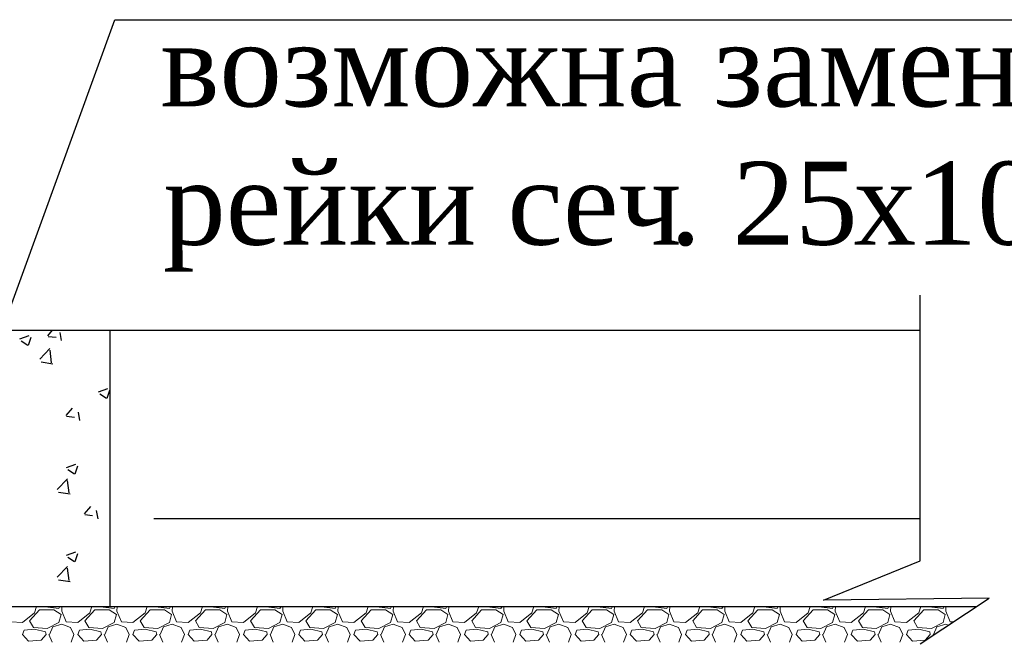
# Model space of a CAD drawing. Header units: millimetres. Extents: x 2063114 to 14983986, y -126020516 to 213791.
# Tile 87 of 256: x 2453208 to 2456772, y -1652203 to -1649950. Entities that reach past the tile are written whole.
import ezdxf

# ---------------------------------------------------------------- set-up
doc = ezdxf.new("R2010")
doc.units = ezdxf.units.MM
doc.layers.add('.', color=7, linetype='Continuous', lineweight=15)
doc.layers.add('Format', color=7, linetype='Continuous', lineweight=35)
doc.styles.add('Times New Roman', font='times.ttf')
doc.linetypes.add('ограждение1', pattern='A,6.35,-2.54,[133,ltypeshp.shx,S=2.54,R=0,X=-2.54,Y=0],-2.54,25.4', length=36.83)

msp = doc.modelspace()

# ---------------------------------------------------------------- linework, layer by layer
at = {"layer": '.', "linetype": 'Continuous', "lineweight": 0}
for p, q in [((2453217.92376, -1652130.54133), (2453261.9238, -1652096.5413)), ((2453243.92358, -1652124.5411), (2453279.92352, -1652084.54117)), ((2453261.92473, -1652096.54153), (2453269.25591, -1652073.63156)), ((2453279.92366, -1652084.54118), (2453331.92366, -1652084.54118)), ((2453299.31726, -1652073.63156), (2453299.92366, -1652074.54116)), ((2453299.92344, -1652074.54297), (2453349.92353, -1652080.54298)), ((2453331.92391, -1652084.54082), (2453357.92393, -1652102.54083)), ((2453349.92359, -1652080.54114), (2453353.76224, -1652073.63156)), ((2453360.72727, -1652073.63156), (2453359.92205, -1652090.54111)), ((2453359.92429, -1652090.54091), (2453375.92426, -1652128.54086)), ((2453417.92376, -1652130.54133), (2453461.9238, -1652096.5413)), ((2453443.92358, -1652124.5411), (2453479.92352, -1652084.54117)), ((2453461.92473, -1652096.54153), (2453469.25591, -1652073.63156)), ((2453479.92366, -1652084.54118), (2453531.92366, -1652084.54118)), ((2453499.31726, -1652073.63156), (2453499.92366, -1652074.54116)), ((2453499.92344, -1652074.54297), (2453549.92353, -1652080.54298)), ((2453531.92391, -1652084.54082), (2453557.92393, -1652102.54083)), ((2453549.92359, -1652080.54114), (2453553.76224, -1652073.63156)), ((2453560.72727, -1652073.63156), (2453559.92205, -1652090.54111)), ((2453559.92429, -1652090.54091), (2453575.92426, -1652128.54086)), ((2453617.92376, -1652130.54133), (2453661.9238, -1652096.5413)), ((2453643.92358, -1652124.5411), (2453679.92352, -1652084.54117)), ((2453661.92473, -1652096.54153), (2453669.25591, -1652073.63156)), ((2453679.92366, -1652084.54118), (2453731.92366, -1652084.54118)), ((2453699.31726, -1652073.63156), (2453699.92366, -1652074.54116)), ((2453699.92344, -1652074.54297), (2453749.92353, -1652080.54298)), ((2453731.92391, -1652084.54082), (2453757.92393, -1652102.54083)), ((2453749.92359, -1652080.54114), (2453753.76224, -1652073.63156)), ((2453760.72727, -1652073.63156), (2453759.92205, -1652090.54111)), ((2453759.92429, -1652090.54091), (2453775.92426, -1652128.54086)), ((2453817.92376, -1652130.54133), (2453861.9238, -1652096.5413)), ((2453843.92358, -1652124.5411), (2453879.92352, -1652084.54117)), ((2453861.92473, -1652096.54153), (2453869.25591, -1652073.63156)), ((2453879.92366, -1652084.54118), (2453931.92366, -1652084.54118)), ((2453899.31726, -1652073.63156), (2453899.92366, -1652074.54116)), ((2453899.92344, -1652074.54297), (2453949.92353, -1652080.54298)), ((2453931.92391, -1652084.54082), (2453957.92393, -1652102.54083)), ((2453949.92359, -1652080.54114), (2453953.76224, -1652073.63156)), ((2453960.72727, -1652073.63156), (2453959.92205, -1652090.54111)), ((2453959.92429, -1652090.54091), (2453975.92426, -1652128.54086)), ((2454017.92376, -1652130.54133), (2454061.9238, -1652096.5413)), ((2454043.92358, -1652124.5411), (2454079.92352, -1652084.54117)), ((2454061.92473, -1652096.54153), (2454069.25591, -1652073.63156)), ((2454079.92366, -1652084.54118), (2454131.92366, -1652084.54118)), ((2454099.31726, -1652073.63156), (2454099.92366, -1652074.54116)), ((2454099.92344, -1652074.54297), (2454149.92353, -1652080.54298)), ((2454131.92391, -1652084.54082), (2454157.92393, -1652102.54083)), ((2454149.92359, -1652080.54114), (2454153.76224, -1652073.63156)), ((2454160.72727, -1652073.63156), (2454159.92205, -1652090.54111)), ((2454159.92429, -1652090.54091), (2454175.92426, -1652128.54086)), ((2454217.92376, -1652130.54133), (2454261.9238, -1652096.5413)), ((2454243.92358, -1652124.5411), (2454279.92352, -1652084.54117)), ((2454261.92473, -1652096.54153), (2454269.25592, -1652073.63156)), ((2454279.92366, -1652084.54118), (2454331.92366, -1652084.54118)), ((2454299.31726, -1652073.63156), (2454299.92366, -1652074.54116)), ((2454299.92344, -1652074.54297), (2454349.92353, -1652080.54298)), ((2454331.92391, -1652084.54082), (2454357.92393, -1652102.54083)), ((2454349.92359, -1652080.54114), (2454353.76224, -1652073.63156)), ((2454360.72727, -1652073.63156), (2454359.92205, -1652090.54111)), ((2454359.92429, -1652090.54091), (2454375.92426, -1652128.54086)), ((2454417.92376, -1652130.54133), (2454461.9238, -1652096.5413)), ((2454443.92358, -1652124.5411), (2454479.92352, -1652084.54117)), ((2454461.92473, -1652096.54153), (2454469.25592, -1652073.63156)), ((2454479.92366, -1652084.54118), (2454531.92366, -1652084.54118)), ((2454499.31726, -1652073.63156), (2454499.92366, -1652074.54116)), ((2454499.92344, -1652074.54297), (2454549.92353, -1652080.54298)), ((2454531.92391, -1652084.54082), (2454557.92393, -1652102.54083)), ((2454549.92359, -1652080.54114), (2454553.76224, -1652073.63156)), ((2454560.72727, -1652073.63156), (2454559.92205, -1652090.54111)), ((2454559.92429, -1652090.54091), (2454575.92426, -1652128.54086)), ((2454617.92376, -1652130.54133), (2454661.9238, -1652096.5413)), ((2454643.92358, -1652124.5411), (2454679.92352, -1652084.54117)), ((2454661.92473, -1652096.54153), (2454669.25592, -1652073.63156)), ((2454679.92366, -1652084.54118), (2454731.92366, -1652084.54118)), ((2454699.31726, -1652073.63156), (2454699.92366, -1652074.54116)), ((2454699.92344, -1652074.54297), (2454749.92353, -1652080.54298)), ((2454731.92391, -1652084.54082), (2454757.92393, -1652102.54083)), ((2454749.92359, -1652080.54114), (2454753.76224, -1652073.63156)), ((2454760.72727, -1652073.63156), (2454759.92205, -1652090.54111)), ((2454759.92429, -1652090.54091), (2454775.92426, -1652128.54086)), ((2454817.92376, -1652130.54133), (2454861.9238, -1652096.5413)), ((2454843.92358, -1652124.5411), (2454879.92352, -1652084.54117)), ((2454861.92473, -1652096.54153), (2454869.25592, -1652073.63156)), ((2454879.92366, -1652084.54118), (2454931.92366, -1652084.54118)), ((2454899.31726, -1652073.63156), (2454899.92366, -1652074.54116)), ((2454899.92344, -1652074.54297), (2454949.92353, -1652080.54298)), ((2454931.92391, -1652084.54082), (2454957.92393, -1652102.54083)), ((2454949.92359, -1652080.54114), (2454953.76224, -1652073.63156)), ((2454960.72727, -1652073.63156), (2454959.92205, -1652090.54111)), ((2454959.92429, -1652090.54091), (2454975.92426, -1652128.54086)), ((2455017.92376, -1652130.54133), (2455061.9238, -1652096.5413)), ((2455043.92358, -1652124.5411), (2455079.92352, -1652084.54117)), ((2455061.92473, -1652096.54153), (2455069.25592, -1652073.63156)), ((2455079.92366, -1652084.54118), (2455131.92366, -1652084.54118)), ((2455099.31726, -1652073.63156), (2455099.92366, -1652074.54116)), ((2455099.92344, -1652074.54297), (2455149.92353, -1652080.54298)), ((2455131.92391, -1652084.54082), (2455157.92393, -1652102.54083)), ((2455149.92359, -1652080.54114), (2455153.76224, -1652073.63156)), ((2455160.72727, -1652073.63156), (2455159.92205, -1652090.54111)), ((2455159.92429, -1652090.54091), (2455175.92426, -1652128.54086)), ((2455217.92376, -1652130.54133), (2455261.9238, -1652096.5413)), ((2455243.92358, -1652124.5411), (2455279.92352, -1652084.54117)), ((2455261.92473, -1652096.54153), (2455269.25592, -1652073.63156)), ((2455279.92366, -1652084.54118), (2455331.92366, -1652084.54118)), ((2455299.31726, -1652073.63156), (2455299.92366, -1652074.54116)), ((2455299.92344, -1652074.54297), (2455349.92353, -1652080.54298)), ((2455331.92391, -1652084.54082), (2455357.92393, -1652102.54083)), ((2455349.92359, -1652080.54114), (2455353.76224, -1652073.63156)), ((2455360.72727, -1652073.63156), (2455359.92205, -1652090.54111)), ((2455359.92429, -1652090.54091), (2455375.92426, -1652128.54086)), ((2455417.92376, -1652130.54133), (2455461.9238, -1652096.5413)), ((2455443.92358, -1652124.5411), (2455479.92352, -1652084.54117)), ((2455461.92473, -1652096.54153), (2455469.25592, -1652073.63156)), ((2455479.92366, -1652084.54118), (2455531.92366, -1652084.54118)), ((2455499.31726, -1652073.63156), (2455499.92366, -1652074.54116)), ((2455499.92344, -1652074.54297), (2455549.92353, -1652080.54298)), ((2455531.92391, -1652084.54082), (2455557.92393, -1652102.54083)), ((2455549.92359, -1652080.54114), (2455553.76224, -1652073.63156)), ((2455560.72727, -1652073.63156), (2455559.92205, -1652090.54111)), ((2455559.92429, -1652090.54091), (2455575.92427, -1652128.54086)), ((2455617.92376, -1652130.54133), (2455661.9238, -1652096.5413)), ((2455643.92358, -1652124.5411), (2455679.92352, -1652084.54117)), ((2455661.92473, -1652096.54153), (2455669.25592, -1652073.63156)), ((2455679.92366, -1652084.54118), (2455731.92366, -1652084.54118)), ((2455699.31726, -1652073.63156), (2455699.92366, -1652074.54116)), ((2455699.92344, -1652074.54297), (2455749.92353, -1652080.54298)), ((2455731.92391, -1652084.54082), (2455757.92393, -1652102.54083)), ((2455749.92359, -1652080.54114), (2455753.76224, -1652073.63156)), ((2455760.72727, -1652073.63156), (2455759.92205, -1652090.54111)), ((2455759.92429, -1652090.54091), (2455775.92427, -1652128.54086)), ((2455817.92376, -1652130.54133), (2455861.9238, -1652096.5413)), ((2455843.92358, -1652124.5411), (2455879.92352, -1652084.54117)), ((2455861.92473, -1652096.54153), (2455869.25592, -1652073.63156)), ((2455879.92366, -1652084.54118), (2455931.92366, -1652084.54118)), ((2455899.31726, -1652073.63156), (2455899.92366, -1652074.54116)), ((2455899.92344, -1652074.54297), (2455949.92353, -1652080.54298)), ((2455931.92391, -1652084.54082), (2455957.92393, -1652102.54083)), ((2455949.92359, -1652080.54114), (2455953.76224, -1652073.63156)), ((2455960.72727, -1652073.63156), (2455959.92205, -1652090.54111)), ((2455959.92429, -1652090.54091), (2455975.92427, -1652128.54086)), ((2456017.92376, -1652130.54133), (2456061.9238, -1652096.5413)), ((2456043.92358, -1652124.5411), (2456079.92352, -1652084.54117)), ((2456061.92473, -1652096.54153), (2456069.25592, -1652073.63156)), ((2456079.92366, -1652084.54118), (2456131.92366, -1652084.54118)), ((2456099.31726, -1652073.63156), (2456099.92366, -1652074.54116)), ((2456099.92344, -1652074.54297), (2456149.92353, -1652080.54298)), ((2456131.92391, -1652084.54082), (2456157.92393, -1652102.54083)), ((2456149.92359, -1652080.54114), (2456153.76224, -1652073.63156)), ((2456160.72727, -1652073.63156), (2456159.92205, -1652090.54111)), ((2456159.92429, -1652090.54091), (2456175.92427, -1652128.54086)), ((2456217.92376, -1652130.54133), (2456261.9238, -1652096.5413)), ((2456243.92358, -1652124.5411), (2456279.92352, -1652084.54117)), ((2456261.92473, -1652096.54153), (2456269.25592, -1652073.63156)), ((2456279.92366, -1652084.54118), (2456331.92366, -1652084.54118)), ((2456299.31726, -1652073.63156), (2456299.92366, -1652074.54116)), ((2456299.92344, -1652074.54297), (2456349.92353, -1652080.54298)), ((2456331.92391, -1652084.54082), (2456357.92393, -1652102.54083)), ((2456349.92359, -1652080.54114), (2456353.76224, -1652073.63156)), ((2456360.72727, -1652073.63156), (2456359.92205, -1652090.54111)), ((2456359.92429, -1652090.54091), (2456375.92427, -1652128.54086)), ((2456417.92376, -1652130.54133), (2456461.9238, -1652096.5413)), ((2456443.92358, -1652124.5411), (2456479.92352, -1652084.54117)), ((2456461.92473, -1652096.54153), (2456469.25592, -1652073.63156)), ((2456479.92366, -1652084.54118), (2456531.92366, -1652084.54118)), ((2456499.31726, -1652073.63156), (2456499.92366, -1652074.54116)), ((2456499.92344, -1652074.54297), (2456549.92353, -1652080.54298)), ((2456531.92391, -1652084.54082), (2456557.92393, -1652102.54083)), ((2456549.92359, -1652080.54114), (2456553.76224, -1652073.63156)), ((2456560.72727, -1652073.63156), (2456559.92205, -1652090.54111)), ((2456559.92429, -1652090.54091), (2456575.92427, -1652128.54086)), ((2456668.79555, -1652075.07022), (2456669.25592, -1652073.63156)), ((2453175.92369, -1652128.54062), (2453217.92369, -1652130.54062)), ((2453257.92488, -1652148.54047), (2453243.92492, -1652124.54054)), ((2453349.92163, -1652130.5373), (2453307.9217, -1652152.53726)), ((2453357.92376, -1652102.5412), (2453349.92377, -1652130.54116)), ((2453375.92369, -1652128.54062), (2453417.92369, -1652130.54062)), ((2453457.92488, -1652148.54047), (2453443.92492, -1652124.54054)), ((2453549.92163, -1652130.5373), (2453507.9217, -1652152.53726)), ((2453557.92376, -1652102.5412), (2453549.92377, -1652130.54116)), ((2453575.92369, -1652128.54062), (2453617.92369, -1652130.54062)), ((2453657.92488, -1652148.54047), (2453643.92492, -1652124.54054)), ((2453749.92163, -1652130.5373), (2453707.9217, -1652152.53726)), ((2453757.92376, -1652102.5412), (2453749.92377, -1652130.54116)), ((2453775.92369, -1652128.54062), (2453817.92369, -1652130.54062)), ((2453857.92488, -1652148.54047), (2453843.92492, -1652124.54054)), ((2453949.92163, -1652130.5373), (2453907.9217, -1652152.53726)), ((2453957.92376, -1652102.5412), (2453949.92377, -1652130.54116)), ((2453975.92369, -1652128.54062), (2454017.92369, -1652130.54062)), ((2454057.92488, -1652148.54047), (2454043.92492, -1652124.54054)), ((2454149.92163, -1652130.5373), (2454107.9217, -1652152.53726)), ((2454157.92376, -1652102.5412), (2454149.92377, -1652130.54116)), ((2454175.92369, -1652128.54062), (2454217.92369, -1652130.54062)), ((2454257.92488, -1652148.54047), (2454243.92492, -1652124.54054)), ((2454349.92163, -1652130.5373), (2454307.9217, -1652152.53726)), ((2454357.92376, -1652102.5412), (2454349.92377, -1652130.54116)), ((2454375.92369, -1652128.54062), (2454417.92369, -1652130.54062)), ((2454457.92488, -1652148.54047), (2454443.92492, -1652124.54054)), ((2454549.92163, -1652130.53729), (2454507.9217, -1652152.53726)), ((2454557.92376, -1652102.5412), (2454549.92377, -1652130.54116)), ((2454575.92369, -1652128.54062), (2454617.92369, -1652130.54062)), ((2454657.92488, -1652148.54047), (2454643.92492, -1652124.54054)), ((2454749.92163, -1652130.53729), (2454707.9217, -1652152.53726)), ((2454757.92376, -1652102.5412), (2454749.92377, -1652130.54116)), ((2454775.92369, -1652128.54062), (2454817.92369, -1652130.54062)), ((2454857.92488, -1652148.54047), (2454843.92492, -1652124.54054)), ((2454949.92163, -1652130.53729), (2454907.9217, -1652152.53726)), ((2454957.92376, -1652102.5412), (2454949.92377, -1652130.54116)), ((2454975.92369, -1652128.54062), (2455017.92369, -1652130.54062)), ((2455057.92488, -1652148.54047), (2455043.92492, -1652124.54054)), ((2455149.92163, -1652130.53729), (2455107.9217, -1652152.53726)), ((2455157.92376, -1652102.5412), (2455149.92377, -1652130.54116)), ((2455175.92369, -1652128.54062), (2455217.92369, -1652130.54062)), ((2455257.92488, -1652148.54047), (2455243.92492, -1652124.54054)), ((2455349.92163, -1652130.53729), (2455307.9217, -1652152.53726)), ((2455357.92376, -1652102.5412), (2455349.92377, -1652130.54116)), ((2455375.92369, -1652128.54062), (2455417.92369, -1652130.54062)), ((2455457.92488, -1652148.54047), (2455443.92492, -1652124.54054)), ((2455549.92163, -1652130.53729), (2455507.9217, -1652152.53726)), ((2455557.92376, -1652102.5412), (2455549.92377, -1652130.54116)), ((2455575.92369, -1652128.54062), (2455617.92369, -1652130.54062)), ((2455657.92488, -1652148.54047), (2455643.92492, -1652124.54054)), ((2455749.92163, -1652130.53729), (2455707.9217, -1652152.53726)), ((2455757.92376, -1652102.5412), (2455749.92377, -1652130.54116)), ((2455775.92369, -1652128.54062), (2455817.92369, -1652130.54062)), ((2455857.92488, -1652148.54046), (2455843.92492, -1652124.54054)), ((2455949.92163, -1652130.53729), (2455907.9217, -1652152.53726)), ((2455957.92376, -1652102.5412), (2455949.92377, -1652130.54116)), ((2455975.92369, -1652128.54062), (2456017.92369, -1652130.54062)), ((2456057.92488, -1652148.54046), (2456043.92492, -1652124.54054)), ((2456149.92163, -1652130.53729), (2456107.9217, -1652152.53726)), ((2456157.92376, -1652102.5412), (2456149.92377, -1652130.54116)), ((2456175.92369, -1652128.54062), (2456217.92369, -1652130.54062)), ((2456257.92488, -1652148.54046), (2456243.92492, -1652124.54054)), ((2456349.92163, -1652130.53729), (2456307.9217, -1652152.53726)), ((2456357.92376, -1652102.5412), (2456349.92377, -1652130.54116)), ((2456375.92369, -1652128.54062), (2456417.92369, -1652130.54062)), ((2456457.92488, -1652148.54046), (2456443.92492, -1652124.54054)), ((2456549.92163, -1652130.53729), (2456507.9217, -1652152.53726)), ((2456557.92376, -1652102.5412), (2456549.92377, -1652130.54116)), ((2456575.92369, -1652128.54062), (2456586.88549, -1652129.06261)), ((2453217.92363, -1652174.54116), (2453223.92363, -1652158.54117)), ((2453261.92346, -1652154.53928), (2453223.92341, -1652158.53929)), ((2453307.92363, -1652152.5416), (2453257.92357, -1652148.54159)), ((2453301.92366, -1652164.54117), (2453261.92372, -1652154.54119)), ((2453303.92368, -1652174.54117), (2453301.92368, -1652164.54121)), ((2453315.92358, -1652174.54114), (2453327.92355, -1652146.54123)), ((2453327.92374, -1652146.5414), (2453359.92382, -1652136.54138)), ((2453359.92366, -1652136.54117), (2453391.92365, -1652148.54117)), ((2453391.92444, -1652148.54081), (2453403.92443, -1652174.54077)), ((2453417.92363, -1652174.54116), (2453423.92363, -1652158.54117)), ((2453461.92346, -1652154.53928), (2453423.92341, -1652158.53929)), ((2453507.92363, -1652152.5416), (2453457.92357, -1652148.54159)), ((2453501.92366, -1652164.54117), (2453461.92372, -1652154.54119)), ((2453503.92368, -1652174.54117), (2453501.92368, -1652164.54121)), ((2453515.92358, -1652174.54114), (2453527.92355, -1652146.54123)), ((2453527.92374, -1652146.5414), (2453559.92382, -1652136.54138)), ((2453559.92366, -1652136.54117), (2453591.92365, -1652148.54117)), ((2453591.92444, -1652148.54081), (2453603.92443, -1652174.54077)), ((2453617.92363, -1652174.54116), (2453623.92363, -1652158.54117)), ((2453661.92346, -1652154.53928), (2453623.92341, -1652158.53929)), ((2453707.92363, -1652152.5416), (2453657.92357, -1652148.54159)), ((2453701.92366, -1652164.54117), (2453661.92372, -1652154.54119)), ((2453703.92368, -1652174.54117), (2453701.92368, -1652164.54121)), ((2453715.92358, -1652174.54114), (2453727.92355, -1652146.54123)), ((2453727.92374, -1652146.5414), (2453759.92382, -1652136.54138)), ((2453759.92366, -1652136.54117), (2453791.92365, -1652148.54117)), ((2453791.92444, -1652148.54081), (2453803.92443, -1652174.54077)), ((2453817.92363, -1652174.54116), (2453823.92363, -1652158.54117)), ((2453861.92346, -1652154.53928), (2453823.92341, -1652158.53929)), ((2453907.92363, -1652152.5416), (2453857.92357, -1652148.54159)), ((2453901.92366, -1652164.54117), (2453861.92372, -1652154.54119)), ((2453903.92368, -1652174.54117), (2453901.92368, -1652164.54121)), ((2453915.92358, -1652174.54114), (2453927.92355, -1652146.54123)), ((2453927.92374, -1652146.5414), (2453959.92382, -1652136.54138)), ((2453959.92366, -1652136.54117), (2453991.92365, -1652148.54117)), ((2453991.92444, -1652148.54081), (2454003.92443, -1652174.54077)), ((2454017.92363, -1652174.54116), (2454023.92363, -1652158.54117)), ((2454061.92346, -1652154.53928), (2454023.92341, -1652158.53929)), ((2454107.92363, -1652152.5416), (2454057.92357, -1652148.54159)), ((2454101.92366, -1652164.54117), (2454061.92372, -1652154.54119)), ((2454103.92368, -1652174.54117), (2454101.92368, -1652164.54121)), ((2454115.92358, -1652174.54114), (2454127.92355, -1652146.54123)), ((2454127.92374, -1652146.5414), (2454159.92382, -1652136.54138)), ((2454159.92366, -1652136.54117), (2454191.92365, -1652148.54117)), ((2454191.92444, -1652148.54081), (2454203.92443, -1652174.54077)), ((2454217.92363, -1652174.54116), (2454223.92363, -1652158.54117)), ((2454261.92346, -1652154.53928), (2454223.92341, -1652158.53929)), ((2454307.92363, -1652152.5416), (2454257.92357, -1652148.54159)), ((2454301.92366, -1652164.54117), (2454261.92372, -1652154.54119)), ((2454303.92368, -1652174.54117), (2454301.92368, -1652164.54121)), ((2454315.92358, -1652174.54114), (2454327.92355, -1652146.54123)), ((2454327.92374, -1652146.5414), (2454359.92382, -1652136.54138)), ((2454359.92366, -1652136.54117), (2454391.92365, -1652148.54117)), ((2454391.92444, -1652148.54081), (2454403.92443, -1652174.54077)), ((2454417.92363, -1652174.54116), (2454423.92363, -1652158.54117)), ((2454461.92346, -1652154.53928), (2454423.92341, -1652158.53929)), ((2454507.92363, -1652152.5416), (2454457.92357, -1652148.54159)), ((2454501.92366, -1652164.54117), (2454461.92372, -1652154.54119)), ((2454503.92368, -1652174.54117), (2454501.92368, -1652164.54121)), ((2454515.92358, -1652174.54114), (2454527.92355, -1652146.54123)), ((2454527.92374, -1652146.5414), (2454559.92382, -1652136.54138)), ((2454559.92366, -1652136.54117), (2454591.92365, -1652148.54117)), ((2454591.92444, -1652148.54081), (2454603.92443, -1652174.54077)), ((2454617.92363, -1652174.54116), (2454623.92363, -1652158.54117)), ((2454661.92346, -1652154.53928), (2454623.92341, -1652158.53929)), ((2454707.92363, -1652152.5416), (2454657.92357, -1652148.54159)), ((2454701.92366, -1652164.54117), (2454661.92372, -1652154.54119)), ((2454703.92368, -1652174.54117), (2454701.92368, -1652164.54121)), ((2454715.92358, -1652174.54114), (2454727.92355, -1652146.54123)), ((2454727.92374, -1652146.5414), (2454759.92382, -1652136.54138)), ((2454759.92366, -1652136.54117), (2454791.92365, -1652148.54117)), ((2454791.92444, -1652148.54081), (2454803.92443, -1652174.54077)), ((2454817.92363, -1652174.54116), (2454823.92363, -1652158.54117)), ((2454861.92346, -1652154.53928), (2454823.92341, -1652158.53929)), ((2454907.92363, -1652152.5416), (2454857.92357, -1652148.54159)), ((2454901.92366, -1652164.54117), (2454861.92372, -1652154.54119)), ((2454903.92368, -1652174.54117), (2454901.92368, -1652164.54121)), ((2454915.92358, -1652174.54114), (2454927.92355, -1652146.54123)), ((2454927.92374, -1652146.5414), (2454959.92382, -1652136.54138)), ((2454959.92366, -1652136.54117), (2454991.92365, -1652148.54117)), ((2454991.92444, -1652148.54081), (2455003.92443, -1652174.54077)), ((2455017.92363, -1652174.54116), (2455023.92363, -1652158.54117)), ((2455061.92346, -1652154.53928), (2455023.92341, -1652158.53929)), ((2455107.92363, -1652152.5416), (2455057.92357, -1652148.54159)), ((2455101.92366, -1652164.54117), (2455061.92372, -1652154.54119)), ((2455103.92368, -1652174.54117), (2455101.92368, -1652164.54121)), ((2455115.92358, -1652174.54114), (2455127.92355, -1652146.54123)), ((2455127.92374, -1652146.5414), (2455159.92382, -1652136.54138)), ((2455159.92366, -1652136.54117), (2455191.92365, -1652148.54117)), ((2455191.92444, -1652148.54081), (2455203.92443, -1652174.54077)), ((2455217.92363, -1652174.54116), (2455223.92363, -1652158.54117)), ((2455261.92346, -1652154.53928), (2455223.92341, -1652158.53929)), ((2455307.92363, -1652152.5416), (2455257.92357, -1652148.54159)), ((2455301.92366, -1652164.54117), (2455261.92372, -1652154.54119)), ((2455303.92368, -1652174.54117), (2455301.92368, -1652164.54121)), ((2455315.92358, -1652174.54114), (2455327.92355, -1652146.54123)), ((2455327.92374, -1652146.5414), (2455359.92382, -1652136.54138)), ((2455359.92366, -1652136.54117), (2455391.92365, -1652148.54117)), ((2455391.92444, -1652148.54081), (2455403.92443, -1652174.54077)), ((2455417.92363, -1652174.54116), (2455423.92363, -1652158.54117)), ((2455461.92346, -1652154.53928), (2455423.92341, -1652158.53929)), ((2455507.92363, -1652152.5416), (2455457.92357, -1652148.54159)), ((2455501.92366, -1652164.54117), (2455461.92372, -1652154.54119)), ((2455503.92368, -1652174.54117), (2455501.92368, -1652164.54121)), ((2455515.92358, -1652174.54114), (2455527.92355, -1652146.54123)), ((2455527.92374, -1652146.5414), (2455559.92382, -1652136.54138)), ((2455559.92366, -1652136.54117), (2455591.92365, -1652148.54117)), ((2455591.92444, -1652148.54081), (2455603.92443, -1652174.54077)), ((2455617.92363, -1652174.54116), (2455623.92363, -1652158.54117)), ((2455661.92346, -1652154.53928), (2455623.92341, -1652158.53929)), ((2455707.92363, -1652152.5416), (2455657.92357, -1652148.54159)), ((2455701.92366, -1652164.54117), (2455661.92372, -1652154.54119)), ((2455703.92368, -1652174.54117), (2455701.92368, -1652164.54121)), ((2455715.92358, -1652174.54114), (2455727.92355, -1652146.54123)), ((2455727.92374, -1652146.5414), (2455759.92382, -1652136.54138)), ((2455759.92366, -1652136.54117), (2455791.92365, -1652148.54117)), ((2455791.92444, -1652148.54081), (2455803.92443, -1652174.54077)), ((2455817.92363, -1652174.54116), (2455823.92363, -1652158.54117)), ((2455861.92346, -1652154.53928), (2455823.92341, -1652158.53929)), ((2455907.92363, -1652152.5416), (2455857.92357, -1652148.54159)), ((2455901.92366, -1652164.54117), (2455861.92372, -1652154.54119)), ((2455903.92368, -1652174.54117), (2455901.92368, -1652164.54121)), ((2455915.92358, -1652174.54114), (2455927.92355, -1652146.54123)), ((2455927.92374, -1652146.5414), (2455959.92382, -1652136.54138)), ((2455959.92366, -1652136.54117), (2455991.92365, -1652148.54117)), ((2455991.92444, -1652148.54081), (2456003.92443, -1652174.54077)), ((2456017.92363, -1652174.54116), (2456023.92363, -1652158.54117)), ((2456061.92346, -1652154.53928), (2456023.92341, -1652158.53929)), ((2456107.92363, -1652152.5416), (2456057.92357, -1652148.54159)), ((2456101.92366, -1652164.54117), (2456061.92372, -1652154.54119)), ((2456103.92368, -1652174.54117), (2456101.92368, -1652164.54121)), ((2456115.92358, -1652174.54114), (2456127.92355, -1652146.54123)), ((2456127.92374, -1652146.5414), (2456159.92382, -1652136.54138)), ((2456159.92366, -1652136.54117), (2456191.92365, -1652148.54117)), ((2456191.92444, -1652148.54081), (2456203.92443, -1652174.54077)), ((2456217.92363, -1652174.54116), (2456223.92363, -1652158.54117)), ((2456261.92346, -1652154.53928), (2456223.92341, -1652158.53929)), ((2456307.92363, -1652152.5416), (2456257.92357, -1652148.54159)), ((2456301.92366, -1652164.54117), (2456261.92372, -1652154.54119)), ((2456303.92368, -1652174.54117), (2456301.92368, -1652164.54121)), ((2456315.92358, -1652174.54114), (2456327.92355, -1652146.54123)), ((2456327.92374, -1652146.5414), (2456359.92382, -1652136.54138)), ((2456359.92366, -1652136.54117), (2456391.92365, -1652148.54117)), ((2456391.92444, -1652148.54081), (2456403.92443, -1652174.54077)), ((2456417.92363, -1652174.54116), (2456423.92363, -1652158.54117)), ((2456461.92346, -1652154.53928), (2456423.92341, -1652158.53929)), ((2456507.92363, -1652152.5416), (2456457.92357, -1652148.54159)), ((2456501.92366, -1652164.54117), (2456461.92372, -1652154.54119)), ((2456503.92368, -1652174.54117), (2456501.92368, -1652164.54121)), ((2456515.92358, -1652174.54114), (2456527.92355, -1652146.54123)), ((2456527.92374, -1652146.5414), (2456559.92382, -1652136.54138)), ((2456559.92366, -1652136.54117), (2456569.87735, -1652140.27381)), ((2453239.92366, -1652198.54118), (2453217.92368, -1652174.54121)), ((2453285.92361, -1652194.54058), (2453239.9236, -1652198.54058)), ((2453303.92456, -1652174.54198), (2453285.92459, -1652194.54195)), ((2453313.92407, -1652174.541), (2453325.92404, -1652202.54091)), ((2453393.92337, -1652202.54095), (2453403.92339, -1652174.54089)), ((2453439.92366, -1652198.54118), (2453417.92368, -1652174.54121)), ((2453485.92361, -1652194.54058), (2453439.9236, -1652198.54058)), ((2453503.92456, -1652174.54198), (2453485.92459, -1652194.54195)), ((2453513.92407, -1652174.541), (2453525.92404, -1652202.54091)), ((2453593.92337, -1652202.54095), (2453603.92339, -1652174.54089)), ((2453639.92366, -1652198.54118), (2453617.92368, -1652174.54121)), ((2453685.92361, -1652194.54058), (2453639.9236, -1652198.54058)), ((2453703.92456, -1652174.54198), (2453685.92459, -1652194.54195)), ((2453713.92407, -1652174.541), (2453725.92404, -1652202.54091)), ((2453793.92337, -1652202.54095), (2453803.92339, -1652174.54089)), ((2453839.92366, -1652198.54118), (2453817.92368, -1652174.54121)), ((2453885.92361, -1652194.54058), (2453839.9236, -1652198.54058)), ((2453903.92456, -1652174.54198), (2453885.92459, -1652194.54195)), ((2453913.92407, -1652174.541), (2453925.92404, -1652202.54091)), ((2453993.92337, -1652202.54095), (2454003.92339, -1652174.54089)), ((2454039.92366, -1652198.54118), (2454017.92368, -1652174.54121)), ((2454085.92361, -1652194.54058), (2454039.9236, -1652198.54058)), ((2454103.92456, -1652174.54198), (2454085.92459, -1652194.54195)), ((2454113.92407, -1652174.541), (2454125.92404, -1652202.54091)), ((2454193.92337, -1652202.54095), (2454203.92339, -1652174.54089)), ((2454239.92366, -1652198.54118), (2454217.92368, -1652174.54121)), ((2454285.92361, -1652194.54058), (2454239.9236, -1652198.54058)), ((2454303.92456, -1652174.54198), (2454285.92459, -1652194.54195)), ((2454313.92407, -1652174.541), (2454325.92404, -1652202.54091)), ((2454393.92337, -1652202.54095), (2454403.92339, -1652174.54089)), ((2454439.92366, -1652198.54118), (2454417.92368, -1652174.54121)), ((2454485.92361, -1652194.54058), (2454439.9236, -1652198.54058)), ((2454503.92456, -1652174.54198), (2454485.92459, -1652194.54195)), ((2454513.92407, -1652174.541), (2454525.92404, -1652202.54091)), ((2454593.92337, -1652202.54095), (2454603.92339, -1652174.54089)), ((2454639.92366, -1652198.54118), (2454617.92368, -1652174.54121)), ((2454685.92361, -1652194.54058), (2454639.9236, -1652198.54058)), ((2454703.92456, -1652174.54198), (2454685.92459, -1652194.54195)), ((2454713.92407, -1652174.541), (2454725.92404, -1652202.54091)), ((2454793.92337, -1652202.54095), (2454803.92339, -1652174.54089)), ((2454839.92366, -1652198.54118), (2454817.92368, -1652174.54121)), ((2454885.92361, -1652194.54058), (2454839.9236, -1652198.54058)), ((2454903.92456, -1652174.54198), (2454885.92459, -1652194.54195)), ((2454913.92407, -1652174.541), (2454925.92404, -1652202.54091)), ((2454993.92337, -1652202.54095), (2455003.92339, -1652174.54089)), ((2455039.92366, -1652198.54118), (2455017.92368, -1652174.54121)), ((2455085.92361, -1652194.54058), (2455039.9236, -1652198.54058)), ((2455103.92456, -1652174.54198), (2455085.92459, -1652194.54195)), ((2455113.92407, -1652174.541), (2455125.92404, -1652202.54091)), ((2455193.92337, -1652202.54095), (2455203.92339, -1652174.54089)), ((2455239.92366, -1652198.54118), (2455217.92368, -1652174.54121)), ((2455285.92361, -1652194.54058), (2455239.9236, -1652198.54058)), ((2455303.92456, -1652174.54198), (2455285.92459, -1652194.54195)), ((2455313.92407, -1652174.541), (2455325.92404, -1652202.54091)), ((2455393.92337, -1652202.54095), (2455403.92339, -1652174.54089)), ((2455439.92366, -1652198.54118), (2455417.92368, -1652174.54121)), ((2455485.92361, -1652194.54058), (2455439.9236, -1652198.54058)), ((2455503.92456, -1652174.54198), (2455485.92459, -1652194.54195)), ((2455513.92407, -1652174.541), (2455525.92404, -1652202.54091)), ((2455593.92337, -1652202.54095), (2455603.92339, -1652174.54089)), ((2455639.92366, -1652198.54118), (2455617.92368, -1652174.54121)), ((2455685.92361, -1652194.54058), (2455639.9236, -1652198.54058)), ((2455703.92456, -1652174.54198), (2455685.92459, -1652194.54195)), ((2455713.92407, -1652174.541), (2455725.92404, -1652202.54091)), ((2455793.92337, -1652202.54095), (2455803.92339, -1652174.54089)), ((2455839.92366, -1652198.54118), (2455817.92368, -1652174.54121)), ((2455885.92361, -1652194.54058), (2455839.9236, -1652198.54058)), ((2455903.92456, -1652174.54198), (2455885.92459, -1652194.54195)), ((2455913.92407, -1652174.541), (2455925.92404, -1652202.54091)), ((2455993.92337, -1652202.54095), (2456003.92339, -1652174.54089)), ((2456039.92366, -1652198.54118), (2456017.92368, -1652174.54121)), ((2456085.92361, -1652194.54058), (2456039.9236, -1652198.54058)), ((2456103.92456, -1652174.54198), (2456085.92459, -1652194.54195)), ((2456113.92407, -1652174.541), (2456125.92404, -1652202.54091)), ((2456193.92337, -1652202.54095), (2456203.92339, -1652174.54089)), ((2456239.92366, -1652198.54118), (2456217.92368, -1652174.54121)), ((2456285.92361, -1652194.54058), (2456239.9236, -1652198.54058)), ((2456303.92456, -1652174.54198), (2456285.92459, -1652194.54195)), ((2456313.92407, -1652174.541), (2456325.92404, -1652202.54091)), ((2456393.92337, -1652202.54095), (2456403.92339, -1652174.54089)), ((2456439.92366, -1652198.54118), (2456417.92368, -1652174.54121)), ((2456485.92361, -1652194.54058), (2456439.9236, -1652198.54058)), ((2456503.92456, -1652174.54198), (2456485.92459, -1652194.54195)), ((2456513.92408, -1652174.541), (2456514.79804, -1652176.58026))]:
    msp.add_line(p, q, dxfattribs=at)
at = {"color": 251, "linetype": 'ограждение1', "lineweight": 30, "ltscale": 10}
msp.add_line((2453692.97285, -1651755.17154), (2456466.9221, -1651755.17154), dxfattribs=at)
at = {"layer": 'Format', "color": 0, "lineweight": 25}
for p, q in [((2453144.74718, -1651073.60483), (2453551.72956, -1649950.4353)), ((2453551.72956, -1649950.4353), (2458321.96959, -1649950.4353)), ((2449971.66425, -1651073.60483), (2456466.9221, -1651073.60483)), ((2453208.95827, -1651105.1867), (2453242.29978, -1651092.38809)), ((2453240.10242, -1651127.30842), (2453249.75762, -1651098.5332)), ((2453310.24983, -1651093.40965), (2453326.86804, -1651073.60483)), ((2453311.24206, -1651095.97777), (2453339.70421, -1651098.46788)), ((2453359.62453, -1651111.18672), (2453354.11886, -1651081.33838)), ((2453533.89666, -1651073.60483), (2453533.89666, -1652073.63156)), ((2453213.79567, -1651111.84851), (2453237.482, -1651127.82514)), ((2453280.28312, -1651178.25482), (2453317.37216, -1651139.60006)), ((2453323.64979, -1651191.15208), (2453318.38886, -1651145.92926)), ((2453285.3627, -1651188.39099), (2453327.71269, -1651194.95923)), ((2453493.19513, -1651296.90686), (2453526.53664, -1651284.10826)), ((2453498.03161, -1651303.56808), (2453521.71794, -1651319.54471)), ((2453524.33817, -1651319.02781), (2453533.89666, -1651290.54081)), ((2453376.32171, -1651382.58952), (2453399.27797, -1651355.23132)), ((2453377.31282, -1651385.15726), (2453405.77497, -1651387.64737)), ((2453425.6925, -1651400.36683), (2453420.18683, -1651370.51849)), ((2453377.33385, -1651570.6709), (2453410.67536, -1651557.87229)), ((2453408.47576, -1651592.79097), (2453418.13096, -1651564.01575)), ((2453382.16954, -1651577.33124), (2453405.85587, -1651593.30787)), ((2453343.41446, -1651649.39039), (2453380.5035, -1651610.73564)), ((2453386.78102, -1651662.28648), (2453381.52008, -1651617.06366)), ((2453348.49322, -1651659.52553), (2453390.84321, -1651666.09376)), ((2453442.39359, -1651738.22997), (2453465.34984, -1651710.87177)), ((2453443.38358, -1651740.79733), (2453471.84573, -1651743.28745)), ((2453491.76046, -1651756.00752), (2453486.2548, -1651726.15918)), ((2453377.33385, -1651887.75249), (2453410.67536, -1651874.95389)), ((2453408.47576, -1651909.87256), (2453418.13096, -1651881.09735)), ((2453382.16954, -1651894.41283), (2453405.85587, -1651910.38946)), ((2453343.41446, -1651966.47199), (2453380.5035, -1651927.81724)), ((2453386.78102, -1651979.36807), (2453381.52008, -1651934.14525)), ((2453348.49322, -1651976.60712), (2453390.84321, -1651983.17535)), ((2449971.66425, -1652073.63156), (2456670.97809, -1652073.63156))]:
    msp.add_line(p, q, dxfattribs=at)
at = {"layer": 'Format', "color": 0, "lineweight": 25, "ltscale": 3}
for p, q in [((2456466.9221, -1651908.1818), (2456466.9221, -1650947.30756)), ((2456117.48668, -1652049.57186), (2456466.9221, -1651908.1818)), ((2456717.36467, -1652043.05507), (2456117.48668, -1652049.57186)), ((2456466.9221, -1652208.13849), (2456717.36467, -1652043.05507))]:
    msp.add_line(p, q, dxfattribs=at)

# ---------------------------------------------------------------- texts
at = {"lineweight": 30, "style": 'Times New Roman'}
for s, p in [('возможна замена на дер', (2453716.75905, -1650264.31861)), ('рейки сеч', (2453727.14117, -1650764.31861)), ('. 25', (2455561.31565, -1650764.31861)), ('100', (2456447.25653, -1650764.31861)), ('х', (2456225.77131, -1650764.31861))]:
    msp.add_text(s, height=300, dxfattribs=at).set_placement(p)

doc.saveas('drawing.dxf')
